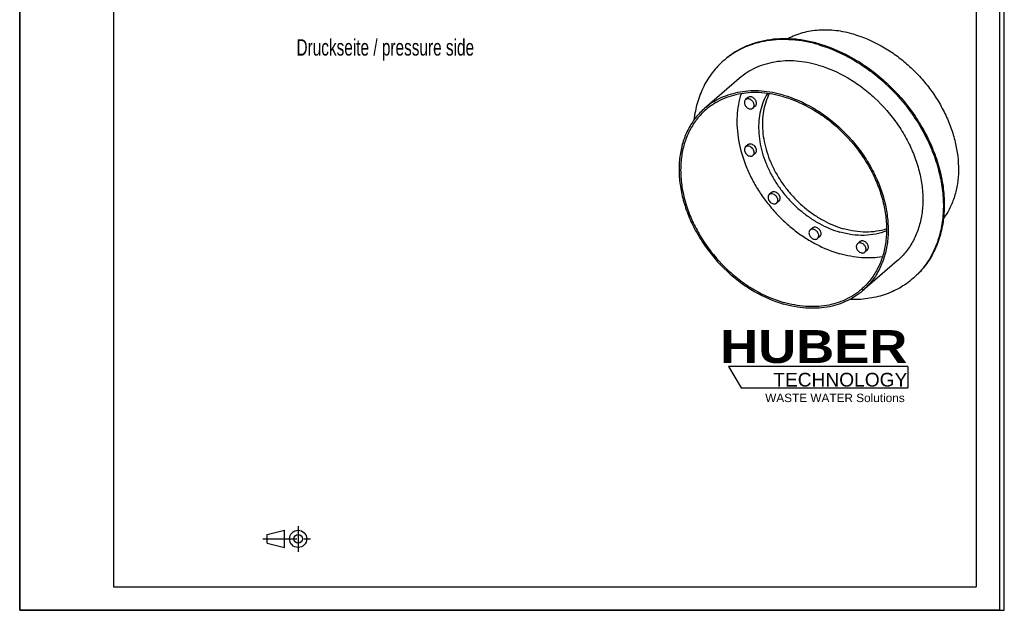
# Model space of a CAD drawing. Header units: millimetres. Extents: x 0 to 2100, y 0 to 2970.
# Tile 1 of 2: x 0 to 2100, y 0 to 1261. Entities that reach past the tile are written whole.
import ezdxf

# ---------------------------------------------------------------- set-up
doc = ezdxf.new("R2010")
doc.units = ezdxf.units.MM
doc.header["$LTSCALE"] = 193.6
doc.linetypes.add('CENTER', pattern=[0.6, 0.375, -0.075, 0.075, -0.075])
doc.layers.get('0').update_dxf_attribs({"linetype": 'CONTINUOUS'})
for name, color, linetype in [('005_AXIS', 7, 'CONTINUOUS'), ('053_NOTES', 7, 'CONTINUOUS'), ('HUBER_Logo_BL1', 7, 'CONTINUOUS')]:
    doc.layers.add(name, color=color, linetype=linetype)
doc.styles.get("Standard").update_dxf_attribs({"font": 'txt', "width": 0.7})
doc.styles.add('TEXTSTYLE_2', font='ariblk.ttf')
doc.styles.add('TEXTSTYLE_3', font='arial.ttf')

# ---------------------------------------------------------------- blocks, each defined once
blk = doc.blocks.new('HUBER_LOGO_BL1', base_point=(1705.8, 504.8))
at = {"layer": 'HUBER_Logo_BL1', "color": 5, "linetype": 'CONTINUOUS'}
for p, q in [((1894.2, 520.3), (1511.7, 520.3)), ((1511.7, 520.3), (1538.7, 475.3)), ((1894.2, 520.3), (1894.2, 475.3)), ((1538.7, 475.3), (1894.2, 475.3))]:
    blk.add_line(p, q, dxfattribs=at)
at = {"layer": 'HUBER_Logo_BL1', "color": 2, "linetype": 'CONTINUOUS', "attachment_point": 3, "line_spacing_factor": 0.78}
for s, insert, char_height, width, style in [('HUBER\\P\\fArial;\\H29.25;TECHNOLOGY ', (1893.2, 598.3), 70.2, 387.672, 'TEXTSTYLE_2'), ('WASTE WATER Solutions', (1887.6, 462.6), 18, 297.033, 'TEXTSTYLE_3')]:
    blk.add_mtext(s, dxfattribs=dict(at, insert=insert, char_height=char_height, width=width, style=style))
blk = doc.blocks.new('PROJEKTIONSMETHODE_1_BL2', base_point=(570, 152.5))
at = {"color": 2, "linetype": 'CONTINUOUS'}
for p, q in [((527.8, 161.7), (564.5, 170.8)), ((564.5, 134.2), (564.5, 170.8)), ((527.8, 143.3), (527.8, 161.7)), ((527.8, 143.3), (564.5, 134.2))]:
    blk.add_line(p, q, dxfattribs=at)
at = {"color": 2, "linetype": 'CENTER'}
for p, q in [((593.8, 180), (593.8, 125)), ((518.7, 152.5), (621.3, 152.5))]:
    blk.add_line(p, q, dxfattribs=at)
at = {"color": 2, "linetype": 'CONTINUOUS'}
for radius in [18.3, 9.17]:
    blk.add_circle((593.8, 152.5), radius, dxfattribs=at)

msp = doc.modelspace()

# ---------------------------------------------------------------- linework, layer by layer
at = {"color": 7, "linetype": 'CONTINUOUS'}
for p, q in [((0, 0), (0, 2970)), ((0, 0), (0, 2970)), ((2100, 0), (2100, 2970)), ((2100, 0), (2100, 2970)), ((0, 0), (2100, 0)), ((0, 0), (2100, 0))]:
    msp.add_line(p, q, dxfattribs=at)
at = {"color": 3, "linetype": 'CONTINUOUS'}
for p, q in [((2090, 2950), (2090, 0)), ((0, 1485), (0, 0)), ((2090, 0), (0, 0))]:
    msp.add_line(p, q, dxfattribs=at)
at = {"color": 5, "linetype": 'CONTINUOUS'}
for p, q in [((200, 2900), (200, 50)), ((2040, 2900), (2040, 50)), ((200, 50), (2040, 50))]:
    msp.add_line(p, q, dxfattribs=at)
at = {"layer": '005_AXIS', "color": 7, "linetype": 'CONTINUOUS'}
for p, q in [((1503.618, 1175.503), (1501.618, 1173.771)), ((1534.678, 1135.597), (1460.678, 1071.511)), ((1553.179, 1094.619), (1548.179, 1090.289)), ((1568.891, 1076.477), (1563.891, 1072.147)), ((1553.179, 993.755), (1548.179, 989.424)), ((1568.891, 975.612), (1563.891, 971.282)), ((1603.612, 891.845), (1598.612, 887.514)), ((1619.323, 873.702), (1614.323, 869.372)), ((1690.963, 816.196), (1685.963, 811.866)), ((1706.675, 798.054), (1701.675, 793.724)), ((1791.828, 787.079), (1786.828, 782.749)), ((1807.539, 768.937), (1802.539, 764.606)), ((1871.824, 746.294), (1797.824, 682.208)), ((1906.884, 709.851), (1904.884, 708.119))]:
    msp.add_line(p, q, dxfattribs=at)
for centre, radius, start, end in [((1615.041, 1042.802), 173.256, 130.018771, 130.893373), ((1603.108, 882.335), 6.859, 130.959236, 145.318271), ((1609.827, 874.552), 6.859, 310.959236, 325.318271), ((1614.827, 878.882), 6.859, 310.959344, 325.318309), ((1791.461, 839.089), 173.257, 310.893429, 311.768038)]:
    msp.add_arc(centre, radius, start, end, dxfattribs=at)
for points, knots in [([(1779.251, 1229.765), (1766.84, 1233.348), (1742.026, 1238.49), (1710.708, 1239.448), (1686.801, 1236.686), (1669.744, 1232.951), (1653.487, 1227.554), (1643.191, 1222.84), (1638.234, 1220.225)], [0, 0, 0, 0, 0.26775761, 0.52258805, 0.64557159, 0.76586048, 0.88384308, 1, 1, 1, 1]), ([(1705.251, 1209.413), (1695.868, 1212.122), (1677.108, 1216.562), (1648.864, 1220.185), (1621.242, 1220.628), (1594.562, 1217.878), (1569.129, 1211.956), (1545.243, 1202.922), (1523.191, 1190.877), (1509.858, 1180.907), (1503.618, 1175.503)], [0, 0, 0, 0, 0.13747064, 0.27081501, 0.40006554, 0.52545404, 0.6474189, 0.76659898, 0.88380978, 1, 1, 1, 1]), ([(1703.251, 1207.681), (1693.991, 1210.354), (1675.478, 1214.748), (1647.603, 1218.384), (1620.326, 1218.925), (1593.954, 1216.358), (1568.782, 1210.702), (1545.096, 1202.011), (1523.174, 1190.382), (1509.87, 1180.727), (1503.63, 1175.487)], [0, 0, 0, 0, 0.13736368, 0.27066082, 0.39991917, 0.52535751, 0.64739282, 0.76663518, 0.88386636, 1, 1, 1, 1]), ([(1779.251, 1229.765), (1799.476, 1223.926), (1829.234, 1211.147), (1865.762, 1188.026), (1892.07, 1167.302), (1916.417, 1143.812), (1938.396, 1117.955), (1957.628, 1090.176), (1973.781, 1060.955), (1986.577, 1030.778), (1998.653, 990.703), (2003.697, 950.056), (2000.625, 911.029), (1994.496, 883.883), (1984.592, 858.849), (1975.469, 843.695), (1970.366, 836.681)], [0, 0, 0, 0, 0.12650161, 0.1924242, 0.25953617, 0.32736512, 0.39540432, 0.46313714, 0.5300614, 0.59571386, 0.65969496, 0.78128197, 0.83886404, 0.89430596, 0.9478742, 1, 1, 1, 1]), ([(1703.251, 1207.681), (1729.334, 1200.152), (1767.639, 1183.267), (1814.19, 1152.47), (1858.592, 1115.508), (1896.968, 1071.414), (1927.471, 1022.337), (1945.839, 983.952), (1957.197, 950.974), (1963.672, 924.491), (1968.306, 898.571), (1970.869, 866.624), (1968.59, 829.365), (1960.95, 794.289), (1950.118, 767.253), (1938.955, 747.557), (1929.447, 733.861), (1918.793, 721.213), (1910.953, 713.512), (1906.87, 709.866)], [0, 0, 0, 0, 0.12837506, 0.1954064, 0.26362076, 0.40109977, 0.4693568, 0.53645661, 0.60189531, 0.63387592, 0.66530019, 0.72633806, 0.78493684, 0.84118785, 0.89539413, 0.9219096, 0.94812113, 0.97411899, 1, 1, 1, 1]), ([(1705.251, 1209.413), (1731.469, 1201.845), (1769.967, 1184.844), (1816.717, 1153.819), (1861.277, 1116.581), (1899.73, 1072.162), (1930.203, 1022.745), (1948.486, 984.12), (1959.722, 950.955), (1966.067, 924.341), (1970.551, 898.311), (1972.893, 866.253), (1970.29, 828.911), (1962.275, 793.818), (1951.094, 766.836), (1939.642, 747.225), (1929.911, 733.612), (1919.032, 721.067), (1911.041, 713.451), (1906.884, 709.851)], [0, 0, 0, 0, 0.12850487, 0.19561295, 0.26390282, 0.40149873, 0.46978621, 0.53689047, 0.60230527, 0.63426363, 0.66565911, 0.72662218, 0.78513154, 0.84129163, 0.89542243, 0.92191233, 0.94810924, 0.97410558, 1, 1, 1, 1]), ([(1501.618, 1173.771), (1497.229, 1169.97), (1488.808, 1161.902), (1477.417, 1148.554), (1467.315, 1134.022), (1455.552, 1113.03), (1444.384, 1084.088), (1439.593, 1059.534), (1438.146, 1046.926)], [0, 0, 0, 0, 0.12006839, 0.24066325, 0.36229239, 0.48542776, 0.73758052, 1, 1, 1, 1]), ([(1703.251, 1163.947), (1687.818, 1168.402), (1664.256, 1172.824), (1633.019, 1173.323), (1610.71, 1171.024), (1589.448, 1166.073), (1569.478, 1158.52), (1551.042, 1148.45), (1539.895, 1140.115), (1534.678, 1135.597)], [0, 0, 0, 0, 0.27054309, 0.39984182, 0.52527707, 0.64728743, 0.76651195, 0.88376646, 1, 1, 1, 1]), ([(1703.251, 1163.947), (1725.17, 1157.619), (1757.356, 1143.406), (1796.441, 1117.468), (1833.695, 1086.335), (1865.844, 1049.2), (1891.32, 1007.885), (1906.605, 975.593), (1915.998, 947.866), (1921.304, 925.615), (1925.052, 903.853), (1927.01, 877.051), (1924.834, 845.832), (1918.133, 816.493), (1908.786, 793.935), (1899.211, 777.54), (1891.076, 766.158), (1881.98, 755.67), (1875.299, 749.303), (1871.824, 746.293)], [0, 0, 0, 0, 0.12850489, 0.19561297, 0.26390284, 0.40149876, 0.46978625, 0.5368905, 0.60230531, 0.63426366, 0.66565915, 0.7266222, 0.78513156, 0.84129164, 0.89542244, 0.92191233, 0.94810924, 0.97410558, 1, 1, 1, 1]), ([(1629.251, 1099.861), (1613.818, 1104.316), (1590.256, 1108.738), (1559.019, 1109.237), (1536.71, 1106.938), (1515.448, 1101.987), (1495.478, 1094.434), (1477.042, 1084.364), (1465.895, 1076.029), (1460.678, 1071.511)], [0, 0, 0, 0, 0.27054309, 0.39984182, 0.52527707, 0.64728743, 0.76651195, 0.88376646, 1, 1, 1, 1]), ([(1629.251, 1096.397), (1614.058, 1100.783), (1590.862, 1105.136), (1560.11, 1105.627), (1538.147, 1103.364), (1517.216, 1098.49), (1497.556, 1091.054), (1479.406, 1081.141), (1468.432, 1072.935), (1463.297, 1068.488)], [0, 0, 0, 0, 0.27054309, 0.39984182, 0.52527707, 0.64728743, 0.76651195, 0.88376646, 1, 1, 1, 1]), ([(1538.449, 1102.948), (1536.045, 1095.378), (1532.218, 1079.628), (1529.49, 1055.078), (1529.708, 1029.55), (1533.971, 994.198), (1544.099, 958.795), (1559.292, 924.59), (1573.361, 899.366), (1589.771, 875.235), (1608.308, 852.511), (1628.723, 831.497), (1650.746, 812.473), (1674.091, 795.688), (1706.125, 776.848), (1731.83, 766.274), (1749.251, 761.245)], [0, 0, 0, 0, 0.05405604, 0.10992414, 0.16770642, 0.22739788, 0.35186322, 0.41634892, 0.48188971, 0.54813443, 0.61470581, 0.68121473, 0.74727431, 0.81251409, 0.87659431, 1, 1, 1, 1]), ([(1556.035, 1091.61), (1555.316, 1091.818), (1553.877, 1092.089), (1551.74, 1092.009), (1549.788, 1091.428), (1548.666, 1090.711), (1548.179, 1090.289)], [0, 0, 0, 0, 0.27096637, 0.52564928, 0.76673154, 1, 1, 1, 1]), ([(1561.035, 1095.94), (1560.316, 1096.148), (1558.877, 1096.419), (1556.74, 1096.34), (1554.788, 1095.759), (1553.666, 1095.041), (1553.179, 1094.619)], [0, 0, 0, 0, 0.27096631, 0.52564921, 0.76673157, 1, 1, 1, 1]), ([(1568.891, 1076.477), (1569.541, 1077.04), (1570.66, 1078.476), (1571.48, 1081.159), (1571.443, 1084.157), (1570.583, 1087.237), (1568.974, 1090.175), (1566.071, 1093.534), (1563.117, 1095.339), (1561.035, 1095.94)], [0, 0, 0, 0, 0.10439591, 0.21471051, 0.33432478, 0.46329983, 0.59898934, 0.73710066, 1, 1, 1, 1]), ([(1594.736, 1103.65), (1591.372, 1097.979), (1585.481, 1085.878), (1579.45, 1066.282), (1576.189, 1045.317), (1575.58, 1015.524), (1580.788, 984.883), (1591.025, 954.859), (1601.376, 932.391), (1614.108, 910.715), (1629.016, 890.169), (1645.862, 871.084), (1664.372, 853.766), (1684.26, 838.491), (1711.777, 821.423), (1734.095, 811.953), (1749.251, 807.577)], [0, 0, 0, 0, 0.05251019, 0.10663724, 0.16270645, 0.22089182, 0.34337534, 0.40754927, 0.47321709, 0.53998873, 0.6074232, 0.67504998, 0.74239011, 0.80897722, 0.8743787, 1, 1, 1, 1]), ([(1598.649, 1103.053), (1595.738, 1097.25), (1590.744, 1084.975), (1585.941, 1065.356), (1583.777, 1044.564), (1584.452, 1015.261), (1590.578, 985.388), (1601.409, 956.247), (1612.032, 934.541), (1624.867, 913.656), (1639.721, 893.902), (1656.368, 875.579), (1674.554, 858.967), (1694.01, 844.314), (1720.859, 827.922), (1742.564, 818.797), (1757.296, 814.544)], [0, 0, 0, 0, 0.05289874, 0.10750984, 0.16408337, 0.22273067, 0.3458586, 0.4101525, 0.47580523, 0.54243646, 0.60962357, 0.67692062, 0.74387709, 0.81005665, 0.87505602, 1, 1, 1, 1]), ([(1629.251, 1099.861), (1651.17, 1093.534), (1683.356, 1079.32), (1722.441, 1053.382), (1759.695, 1022.25), (1791.844, 985.114), (1817.32, 943.799), (1832.605, 911.507), (1841.998, 883.78), (1847.304, 861.529), (1851.052, 839.767), (1853.01, 812.965), (1850.834, 781.747), (1844.133, 752.407), (1834.786, 729.849), (1825.211, 713.454), (1817.076, 702.072), (1807.98, 691.584), (1801.299, 685.217), (1797.824, 682.208)], [0, 0, 0, 0, 0.12850489, 0.19561297, 0.26390284, 0.40149876, 0.46978625, 0.5368905, 0.60230531, 0.63426366, 0.66565915, 0.7266222, 0.78513156, 0.84129164, 0.89542244, 0.92191233, 0.94810924, 0.97410558, 1, 1, 1, 1]), ([(1629.251, 1096.397), (1650.83, 1090.168), (1682.515, 1076.175), (1720.994, 1050.64), (1757.669, 1019.991), (1789.318, 983.432), (1814.398, 942.759), (1829.446, 910.969), (1838.694, 883.672), (1843.916, 861.767), (1847.607, 840.343), (1849.534, 813.958), (1847.391, 783.224), (1840.795, 754.341), (1831.593, 732.132), (1822.167, 715.992), (1814.158, 704.787), (1805.204, 694.462), (1798.627, 688.194), (1795.206, 685.231)], [0, 0, 0, 0, 0.12850489, 0.19561297, 0.26390284, 0.40149876, 0.46978625, 0.5368905, 0.60230531, 0.63426366, 0.66565915, 0.7266222, 0.78513156, 0.84129164, 0.89542244, 0.92191233, 0.94810924, 0.97410558, 1, 1, 1, 1]), ([(1460.678, 1071.511), (1457.203, 1068.502), (1450.522, 1062.135), (1441.427, 1051.647), (1433.292, 1040.265), (1423.717, 1023.87), (1414.369, 1001.311), (1407.669, 971.972), (1405.492, 940.754), (1407.45, 913.952), (1411.199, 892.19), (1416.504, 869.939), (1425.897, 842.212), (1441.183, 809.92), (1466.659, 768.605), (1498.807, 731.469), (1536.061, 700.337), (1575.147, 674.399), (1607.332, 660.185), (1629.251, 653.858)], [0, 0, 0, 0, 0.02589442, 0.05189076, 0.07808767, 0.10457756, 0.15870836, 0.21486844, 0.2733778, 0.33434085, 0.36573634, 0.39769469, 0.4631095, 0.53021375, 0.59850124, 0.73609716, 0.80438703, 0.87149511, 1, 1, 1, 1]), ([(1548.179, 1090.289), (1547.529, 1089.726), (1546.41, 1088.291), (1545.59, 1085.607), (1545.627, 1082.609), (1546.487, 1079.529), (1548.096, 1076.592), (1550.999, 1073.232), (1553.953, 1071.427), (1556.035, 1070.826)], [0, 0, 0, 0, 0.10439592, 0.21471063, 0.33432502, 0.46330012, 0.5989896, 0.73710084, 1, 1, 1, 1]), ([(1563.891, 1072.147), (1564.541, 1072.71), (1565.66, 1074.145), (1566.48, 1076.829), (1566.443, 1079.827), (1565.583, 1082.907), (1563.974, 1085.845), (1561.071, 1089.204), (1558.117, 1091.009), (1556.035, 1091.61)], [0, 0, 0, 0, 0.10439592, 0.21471063, 0.33432502, 0.46330012, 0.5989896, 0.73710084, 1, 1, 1, 1]), ([(1556.035, 1070.826), (1556.754, 1070.618), (1558.193, 1070.348), (1560.33, 1070.427), (1562.282, 1071.008), (1563.404, 1071.725), (1563.891, 1072.147)], [0, 0, 0, 0, 0.27096637, 0.52564928, 0.76673154, 1, 1, 1, 1]), ([(1463.297, 1068.488), (1459.875, 1065.525), (1453.299, 1059.256), (1444.344, 1048.932), (1436.336, 1037.727), (1426.909, 1021.587), (1417.707, 999.378), (1411.111, 970.495), (1408.968, 939.761), (1410.895, 913.375), (1414.586, 891.952), (1419.809, 870.046), (1429.056, 842.75), (1444.104, 810.959), (1469.185, 770.287), (1500.834, 733.728), (1537.509, 703.079), (1575.987, 677.544), (1607.673, 663.551), (1629.251, 657.322)], [0, 0, 0, 0, 0.02589442, 0.05189076, 0.07808767, 0.10457756, 0.15870836, 0.21486844, 0.2733778, 0.33434085, 0.36573634, 0.39769469, 0.4631095, 0.53021375, 0.59850124, 0.73609716, 0.80438703, 0.87149511, 1, 1, 1, 1]), ([(1548.179, 989.424), (1547.78, 989.079), (1547.054, 988.282), (1545.968, 986.335), (1545.427, 983.347), (1546.085, 979.57), (1547.891, 975.918), (1550.637, 972.788), (1554.017, 970.529), (1557.664, 969.4), (1560.136, 969.537), (1561.231, 969.853)], [0, 0, 0, 0, 0.05276002, 0.10673071, 0.22136343, 0.3480019, 0.48425091, 0.62398378, 0.75987721, 0.88593087, 1, 1, 1, 1]), ([(1550.839, 990.853), (1550.348, 990.711), (1549.4, 990.331), (1548.558, 989.752), (1548.179, 989.424)], [0, 0, 0, 0, 0.50514515, 1, 1, 1, 1]), ([(1563.891, 971.282), (1564.29, 971.627), (1565.016, 972.425), (1566.102, 974.372), (1566.643, 977.36), (1565.985, 981.136), (1564.179, 984.789), (1561.433, 987.918), (1558.053, 990.178), (1554.406, 991.307), (1551.934, 991.17), (1550.839, 990.853)], [0, 0, 0, 0, 0.05276002, 0.10673071, 0.22136343, 0.3480019, 0.48425091, 0.62398378, 0.75987721, 0.88593087, 1, 1, 1, 1]), ([(1555.839, 995.183), (1555.348, 995.042), (1554.4, 994.661), (1553.558, 994.083), (1553.179, 993.755)], [0, 0, 0, 0, 0.50514513, 1, 1, 1, 1]), ([(1568.891, 975.612), (1569.29, 975.958), (1570.016, 976.755), (1571.102, 978.702), (1571.643, 981.69), (1570.985, 985.467), (1569.179, 989.119), (1566.433, 992.248), (1563.053, 994.508), (1559.406, 995.637), (1556.934, 995.5), (1555.839, 995.183)], [0, 0, 0, 0, 0.05276002, 0.10673069, 0.22136333, 0.34800175, 0.48425076, 0.62398365, 0.75987713, 0.88593084, 1, 1, 1, 1]), ([(1561.231, 969.853), (1561.722, 969.995), (1562.67, 970.376), (1563.512, 970.954), (1563.891, 971.282)], [0, 0, 0, 0, 0.50514515, 1, 1, 1, 1]), ([(1597.467, 886.238), (1597.143, 885.77), (1596.596, 884.729), (1596.133, 882.986), (1596.022, 881.096), (1596.352, 878.414), (1597.648, 875.068), (1600.284, 871.593), (1603.707, 868.981), (1606.973, 867.771), (1609.544, 867.567), (1611.332, 867.788), (1612.96, 868.377), (1613.904, 869.009), (1614.323, 869.372)], [0, 0, 0, 0, 0.05446213, 0.11136477, 0.17133785, 0.23453935, 0.36882817, 0.50902063, 0.64709984, 0.77584461, 0.83571877, 0.89253468, 0.94693688, 1, 1, 1, 1]), ([(1615.467, 870.649), (1615.791, 871.117), (1616.339, 872.158), (1616.802, 873.9), (1616.912, 875.791), (1616.583, 878.472), (1615.287, 881.818), (1612.65, 885.293), (1609.228, 887.906), (1605.962, 889.116), (1603.391, 889.32), (1601.603, 889.099), (1599.975, 888.509), (1599.031, 887.877), (1598.612, 887.514)], [0, 0, 0, 0, 0.05446213, 0.11136477, 0.17133785, 0.23453935, 0.36882817, 0.50902063, 0.64709984, 0.77584461, 0.83571877, 0.89253468, 0.94693688, 1, 1, 1, 1]), ([(1620.467, 874.979), (1620.791, 875.447), (1621.339, 876.488), (1621.802, 878.231), (1621.912, 880.121), (1621.583, 882.803), (1620.287, 886.148), (1617.65, 889.624), (1614.228, 892.236), (1610.962, 893.446), (1608.391, 893.65), (1606.603, 893.429), (1604.975, 892.839), (1604.031, 892.208), (1603.612, 891.845)], [0, 0, 0, 0, 0.05446214, 0.11136478, 0.17133788, 0.23453939, 0.36882824, 0.50902072, 0.64709992, 0.77584467, 0.83571881, 0.89253471, 0.94693688, 1, 1, 1, 1]), ([(1685.963, 811.866), (1685.558, 811.515), (1684.82, 810.702), (1683.726, 808.715), (1683.426, 806.962), (1683.426, 805.795)], [0, 0, 0, 0, 0.23802123, 0.48167968, 1, 1, 1, 1]), ([(1683.426, 805.795), (1683.426, 803.553), (1684.543, 800.075), (1687.338, 796.345), (1690.066, 794.018), (1693.134, 792.465), (1696.291, 791.82), (1698.828, 792.131), (1700.571, 792.893), (1701.33, 793.425), (1701.675, 793.724)], [0, 0, 0, 0, 0.25633961, 0.39433815, 0.53136793, 0.66228873, 0.783605, 0.8948469, 0.94787535, 1, 1, 1, 1]), ([(1704.211, 799.795), (1704.211, 802.036), (1703.095, 805.514), (1700.299, 809.245), (1697.572, 811.571), (1694.504, 813.124), (1691.347, 813.77), (1688.81, 813.459), (1687.066, 812.697), (1686.307, 812.164), (1685.963, 811.866)], [0, 0, 0, 0, 0.25633961, 0.39433815, 0.53136793, 0.66228873, 0.783605, 0.8948469, 0.94787535, 1, 1, 1, 1]), ([(1709.211, 804.125), (1709.211, 806.366), (1708.095, 809.844), (1705.299, 813.575), (1702.572, 815.902), (1699.504, 817.455), (1696.347, 818.1), (1693.81, 817.789), (1692.066, 817.027), (1691.307, 816.494), (1690.963, 816.196)], [0, 0, 0, 0, 0.25633972, 0.3943383, 0.5313681, 0.66228887, 0.78360508, 0.89484692, 0.94787534, 1, 1, 1, 1]), ([(1701.675, 793.724), (1702.08, 794.075), (1702.817, 794.888), (1703.911, 796.875), (1704.211, 798.627), (1704.211, 799.795)], [0, 0, 0, 0, 0.23802123, 0.48167968, 1, 1, 1, 1]), ([(1706.675, 798.054), (1707.08, 798.405), (1707.817, 799.218), (1708.911, 801.205), (1709.211, 802.957), (1709.211, 804.125)], [0, 0, 0, 0, 0.23802121, 0.48167967, 1, 1, 1, 1]), ([(1848.742, 810.282), (1841.41, 807.253), (1825.816, 802.557), (1801.067, 799.842), (1775.167, 801.362), (1757.891, 805.083), (1749.251, 807.577)], [0, 0, 0, 0, 0.23490711, 0.47887161, 0.73369061, 1, 1, 1, 1]), ([(1848.779, 814.266), (1841.858, 811.959), (1827.319, 808.501), (1804.553, 806.892), (1780.912, 808.78), (1765.17, 812.271), (1757.296, 814.544)], [0, 0, 0, 0, 0.23585933, 0.48045025, 0.73503224, 1, 1, 1, 1]), ([(1786.828, 782.749), (1786.476, 782.445), (1785.83, 781.755), (1784.815, 780.098), (1784.157, 777.569), (1784.396, 774.283), (1785.164, 772.13), (1785.684, 771.08)], [0, 0, 0, 0, 0.11092564, 0.22384698, 0.46108953, 0.72027903, 1, 1, 1, 1]), ([(1803.684, 776.276), (1802.849, 777.963), (1800.568, 781.001), (1796.651, 783.559), (1793.274, 784.48), (1790.858, 784.551), (1788.638, 784), (1787.369, 783.218), (1786.828, 782.749)], [0, 0, 0, 0, 0.27610657, 0.54428071, 0.66904991, 0.78560686, 0.89494332, 1, 1, 1, 1]), ([(1808.684, 780.606), (1807.849, 782.293), (1805.568, 785.331), (1801.651, 787.889), (1798.274, 788.81), (1795.858, 788.881), (1793.638, 788.33), (1792.369, 787.548), (1791.828, 787.079)], [0, 0, 0, 0, 0.27610661, 0.54428078, 0.66904995, 0.78560686, 0.89494331, 1, 1, 1, 1]), ([(1807.539, 768.937), (1807.891, 769.241), (1808.537, 769.931), (1809.552, 771.587), (1810.21, 774.117), (1809.971, 777.403), (1809.203, 779.556), (1808.684, 780.606)], [0, 0, 0, 0, 0.11092564, 0.22384699, 0.46108958, 0.72027908, 1, 1, 1, 1]), ([(1840.035, 754.688), (1832.835, 753.496), (1818.045, 752.005), (1787.448, 752.539), (1764.368, 756.881), (1749.251, 761.245)], [0, 0, 0, 0, 0.23884998, 0.4850247, 1, 1, 1, 1]), ([(1785.684, 771.08), (1786.519, 769.392), (1788.799, 766.354), (1792.716, 763.796), (1796.093, 762.875), (1798.509, 762.804), (1800.729, 763.355), (1801.998, 764.138), (1802.539, 764.606)], [0, 0, 0, 0, 0.27610657, 0.54428071, 0.66904991, 0.78560686, 0.89494332, 1, 1, 1, 1]), ([(1802.539, 764.606), (1802.891, 764.911), (1803.537, 765.6), (1804.552, 767.257), (1805.21, 769.786), (1804.971, 773.073), (1804.203, 775.226), (1803.684, 776.276)], [0, 0, 0, 0, 0.11092564, 0.22384698, 0.46108953, 0.72027903, 1, 1, 1, 1]), ([(1904.884, 708.119), (1900.494, 704.317), (1891.304, 697.135), (1876.463, 687.766), (1860.634, 679.842), (1838.172, 671.199), (1807.925, 664.281), (1782.933, 663.05), (1770.245, 663.42)], [0, 0, 0, 0, 0.12006691, 0.24066046, 0.36228863, 0.48542351, 0.73757704, 1, 1, 1, 1]), ([(1795.206, 685.231), (1790.07, 680.784), (1779.096, 672.578), (1760.946, 662.664), (1741.286, 655.229), (1720.355, 650.355), (1698.392, 648.092), (1667.641, 648.582), (1644.444, 652.936), (1629.251, 657.322)], [0, 0, 0, 0, 0.11623354, 0.23348805, 0.35271257, 0.47472293, 0.60015818, 0.72945691, 1, 1, 1, 1]), ([(1797.824, 682.208), (1792.608, 677.69), (1781.461, 669.354), (1763.024, 659.285), (1743.054, 651.732), (1721.792, 646.781), (1699.483, 644.482), (1668.246, 644.98), (1644.684, 649.403), (1629.251, 653.858)], [0, 0, 0, 0, 0.11623354, 0.23348805, 0.35271257, 0.47472293, 0.60015818, 0.72945691, 1, 1, 1, 1])]:
    msp.add_open_spline(points, degree=3, knots=knots, dxfattribs=at)

# ---------------------------------------------------------------- block references
at = {"color": 2, "linetype": 'CONTINUOUS'}
msp.add_blockref('PROJEKTIONSMETHODE_1_BL2', (570, 152.5), dxfattribs=at)
at = {"layer": 'HUBER_Logo_BL1'}
msp.add_blockref('HUBER_LOGO_BL1', (1705.796, 504.774), dxfattribs=at)

# ---------------------------------------------------------------- texts
at = {"layer": '053_NOTES', "color": 2, "linetype": 'CONTINUOUS', "insert": (779.767, 1219.317), "char_height": 35, "width": 966.25, "attachment_point": 2, "line_spacing_factor": 0.9}
msp.add_mtext('Druckseite / pressure side', dxfattribs=at)

doc.saveas('drawing.dxf')
